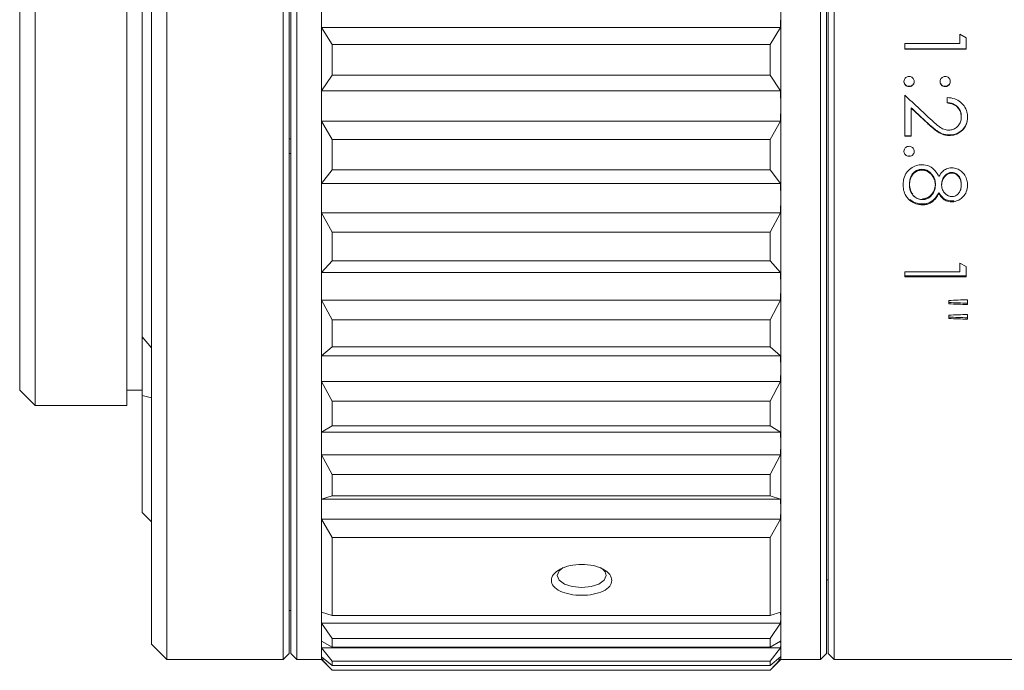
# Model space of a CAD drawing. Header units: millimetres. Extents: x 2480 to 2682, y -3541 to -3483.
# Tile 1 of 10: x 2480 to 2512, y -3528 to -3507. Entities that reach past the tile are written whole.
import ezdxf

# ---------------------------------------------------------------- set-up
doc = ezdxf.new("R2010")
doc.units = ezdxf.units.MM

msp = doc.modelspace()

# ---------------------------------------------------------------- linework, layer by layer
at = {"color": 7, "linetype": 'Continuous', "lineweight": 15}
for p, q in [((2484.8974, -3485.7358), (2484.8974, -3527.7358)), ((2489.1474, -3485.7358), (2489.1474, -3527.7353)), ((2506.2474, -3527.7358), (2506.2474, -3485.7358)), ((2506.6974, -3485.7358), (2506.6974, -3527.7358)), ((2488.9474, -3527.5358), (2488.9474, -3485.9358)), ((2506.4474, -3485.9358), (2506.4474, -3527.5358)), ((2506.4974, -3485.9358), (2506.4974, -3527.5358)), ((2484.3974, -3527.2358), (2484.3974, -3486.2358)), ((2488.6974, -3527.7358), (2488.6974, -3491.8865)), ((2488.8974, -3492.028), (2488.8974, -3527.5358)), ((2480.5974, -3494.0358), (2480.5974, -3519.4358)), ((2483.5974, -3494.0358), (2483.5974, -3519.4358)), ((2480.0974, -3518.9358), (2480.0974, -3494.5358)), ((2484.0974, -3496.279), (2484.0974, -3517.1926)), ((2489.9474, -3506.5913), (2489.9474, -3509.6606)), ((2489.9474, -3506.5913), (2489.9534, -3507.0913)), ((2504.9415, -3507.0913), (2504.9474, -3506.5913)), ((2504.9474, -3506.5913), (2504.9474, -3509.6606)), ((2489.9534, -3507.0913), (2490.2974, -3507.6497)), ((2504.9415, -3507.0913), (2489.9534, -3507.0913)), ((2504.5974, -3507.6497), (2504.9415, -3507.0913)), ((2508.9974, -3507.6201), (2510.7923, -3507.6201)), ((2508.9974, -3507.7994), (2508.9974, -3507.6201)), ((2510.7923, -3507.3126), (2510.9974, -3507.43)), ((2510.7923, -3507.6201), (2510.7923, -3507.3126)), ((2510.9974, -3507.43), (2510.9974, -3507.7994)), ((2490.2974, -3507.6497), (2490.2974, -3508.6554)), ((2504.5974, -3507.6497), (2490.2974, -3507.6497)), ((2504.5974, -3508.6554), (2504.5974, -3507.6497)), ((2510.9974, -3507.7944), (2508.9974, -3507.7944)), ((2510.9974, -3507.7994), (2508.9974, -3507.7994)), ((2490.2974, -3508.6554), (2489.9534, -3509.1654)), ((2490.2974, -3508.6554), (2504.5974, -3508.6554)), ((2504.9415, -3509.1654), (2504.5974, -3508.6554)), ((2489.9534, -3509.1654), (2489.9474, -3509.6606)), ((2504.9415, -3509.1654), (2489.9534, -3509.1654)), ((2504.9474, -3509.6606), (2504.9415, -3509.1654)), ((2509.1385, -3509.0261), (2509.1385, -3509.0152)), ((2510.318, -3509.0261), (2510.318, -3509.0152)), ((2508.9974, -3510.6487), (2508.9974, -3509.3062)), ((2510.3821, -3509.5605), (2510.3821, -3509.3826)), ((2489.9474, -3509.6606), (2489.9474, -3512.667)), ((2489.9474, -3509.6606), (2489.9534, -3510.1557)), ((2504.9415, -3510.1557), (2504.9474, -3509.6606)), ((2504.9474, -3509.6606), (2504.9474, -3512.667)), ((2509.2026, -3509.7307), (2509.2026, -3509.7165)), ((2509.2026, -3509.7307), (2509.2026, -3510.6487)), ((2509.7366, -3510.2251), (2509.2026, -3509.7307)), ((2510.5813, -3509.5932), (2510.5813, -3509.6069)), ((2489.9534, -3510.1557), (2490.2974, -3510.7559)), ((2504.9415, -3510.1557), (2489.9534, -3510.1557)), ((2504.5974, -3510.7559), (2504.9415, -3510.1557)), ((2510.8436, -3510.0191), (2510.8436, -3510.0035)), ((2509.7366, -3510.2251), (2509.7366, -3510.2085)), ((2509.8994, -3510.37), (2509.8994, -3510.3527)), ((2510.0659, -3510.4798), (2510.0659, -3510.4977)), ((2510.8805, -3510.4331), (2510.8805, -3510.4508)), ((2488.9474, -3510.7358), (2488.8974, -3510.7358)), ((2490.2974, -3510.7559), (2490.2974, -3511.7411)), ((2504.5974, -3510.7559), (2490.2974, -3510.7559)), ((2504.5974, -3511.7411), (2504.5974, -3510.7559)), ((2509.2026, -3510.63), (2508.9974, -3510.63)), ((2509.2026, -3510.6487), (2508.9974, -3510.6487)), ((2510.4542, -3510.6235), (2510.4542, -3510.605)), ((2488.8974, -3511.206), (2488.9474, -3511.206)), ((2509.1385, -3511.3016), (2509.1385, -3511.2798)), ((2490.2974, -3511.7411), (2489.9534, -3512.1874)), ((2490.2974, -3511.7411), (2504.5974, -3511.7411)), ((2504.9415, -3512.1874), (2504.5974, -3511.7411)), ((2509.5575, -3511.7271), (2509.5575, -3511.7509)), ((2509.8946, -3511.9027), (2509.8946, -3511.9274)), ((2509.9829, -3512.1227), (2509.9974, -3512.2192)), ((2510.5327, -3511.8261), (2510.5327, -3511.8505)), ((2489.9534, -3512.1874), (2489.9474, -3512.667)), ((2504.9415, -3512.1874), (2489.9534, -3512.1874)), ((2504.9474, -3512.667), (2504.9415, -3512.1874)), ((2508.9498, -3512.2864), (2508.9498, -3512.313)), ((2509.1513, -3512.2342), (2509.1513, -3512.208)), ((2509.9889, -3512.3155), (2509.9619, -3512.3873)), ((2509.9889, -3512.3155), (2509.9889, -3512.3422)), ((2509.9974, -3512.2192), (2509.9974, -3512.2454)), ((2510.2026, -3512.2412), (2510.2026, -3512.215)), ((2510.2094, -3512.1634), (2510.2094, -3512.1376)), ((2510.8436, -3512.208), (2510.8436, -3512.2342)), ((2489.9474, -3512.667), (2489.9474, -3515.5462)), ((2489.9474, -3512.667), (2489.9534, -3513.1467)), ((2504.9415, -3513.1467), (2504.9474, -3512.667)), ((2504.9474, -3512.667), (2504.9474, -3515.5462)), ((2509.1657, -3512.7428), (2509.1657, -3512.7142)), ((2510.1116, -3512.4896), (2510.1116, -3512.5171)), ((2510.15, -3512.5514), (2510.15, -3512.5792)), ((2510.5299, -3512.7896), (2510.5299, -3512.7608)), ((2510.5962, -3512.7562), (2510.5962, -3512.785)), ((2509.58, -3512.8878), (2509.58, -3512.8585)), ((2509.677, -3512.8508), (2509.677, -3512.88)), ((2504.9415, -3513.1467), (2489.9534, -3513.1467)), ((2489.9534, -3513.1467), (2490.2974, -3513.7758)), ((2504.5974, -3513.7758), (2504.9415, -3513.1467)), ((2490.2974, -3513.7758), (2490.2974, -3514.7193)), ((2504.5974, -3513.7758), (2490.2974, -3513.7758)), ((2504.5974, -3514.7193), (2504.5974, -3513.7758)), ((2490.2974, -3514.7193), (2489.9534, -3515.0924)), ((2490.2974, -3514.7193), (2504.5974, -3514.7193)), ((2504.9415, -3515.0924), (2504.5974, -3514.7193)), ((2510.7923, -3514.793), (2510.9974, -3514.9012)), ((2510.7923, -3515.0762), (2510.7923, -3514.793)), ((2510.9974, -3514.9012), (2510.9974, -3515.2406)), ((2489.9534, -3515.0924), (2489.9474, -3515.5462)), ((2504.9415, -3515.0924), (2489.9534, -3515.0924)), ((2504.9474, -3515.5462), (2504.9415, -3515.0924)), ((2508.9974, -3515.0762), (2510.7923, -3515.0762)), ((2508.9974, -3515.2406), (2508.9974, -3515.0762)), ((2510.9974, -3515.2001), (2508.9974, -3515.2001)), ((2510.9974, -3515.2406), (2508.9974, -3515.2406)), ((2489.9474, -3515.5462), (2489.9474, -3518.2364)), ((2489.9474, -3515.5462), (2489.9534, -3516.0001)), ((2504.9415, -3516.0001), (2504.9474, -3515.5462)), ((2504.9474, -3515.5462), (2504.9474, -3518.2364)), ((2511.0487, -3515.9842), (2511.0487, -3516.1449)), ((2504.9415, -3516.0001), (2489.9534, -3516.0001)), ((2489.9534, -3516.0001), (2490.2974, -3516.6447)), ((2504.5974, -3516.6447), (2504.9415, -3516.0001)), ((2511.0487, -3516.4645), (2511.0487, -3516.6232)), ((2490.2974, -3516.6447), (2490.2974, -3517.5263)), ((2504.5974, -3516.6447), (2490.2974, -3516.6447)), ((2504.5974, -3517.5263), (2504.5974, -3516.6447)), ((2484.0974, -3517.1926), (2484.3974, -3517.5593)), ((2484.0974, -3517.1926), (2484.0974, -3519.1089)), ((2490.2974, -3517.5263), (2489.9534, -3517.8181)), ((2490.2974, -3517.5263), (2504.5974, -3517.5263)), ((2504.9415, -3517.8181), (2504.5974, -3517.5263)), ((2489.9534, -3517.8181), (2489.9474, -3518.2364)), ((2504.9415, -3517.8181), (2489.9534, -3517.8181)), ((2504.9474, -3518.2364), (2504.9415, -3517.8181)), ((2489.9474, -3518.2364), (2489.9474, -3520.6799)), ((2489.9474, -3518.2364), (2489.9534, -3518.6548)), ((2504.9415, -3518.6548), (2504.9474, -3518.2364)), ((2504.9474, -3518.2364), (2504.9474, -3520.6799)), ((2504.9415, -3518.6548), (2489.9534, -3518.6548)), ((2489.9534, -3518.6548), (2490.2974, -3519.301)), ((2504.5974, -3519.301), (2504.9415, -3518.6548)), ((2480.0974, -3518.9358), (2480.5974, -3519.4358)), ((2483.5974, -3518.9358), (2484.0974, -3518.9358)), ((2484.3974, -3519.1897), (2484.0974, -3519.1089)), ((2484.0974, -3519.1089), (2484.0974, -3522.9358)), ((2480.5974, -3519.4358), (2483.5974, -3519.4358)), ((2490.2974, -3519.301), (2490.2974, -3520.1017)), ((2504.5974, -3519.301), (2490.2974, -3519.301)), ((2504.5974, -3520.1017), (2504.5974, -3519.301)), ((2490.2974, -3520.1017), (2489.9534, -3520.306)), ((2490.2974, -3520.1017), (2504.5974, -3520.1017)), ((2504.9415, -3520.306), (2504.5974, -3520.1017)), ((2489.9534, -3520.306), (2489.9474, -3520.6799)), ((2504.9415, -3520.306), (2489.9534, -3520.306)), ((2504.9474, -3520.6799), (2504.9415, -3520.306)), ((2489.9474, -3520.6799), (2489.9474, -3522.8241)), ((2489.9474, -3520.6799), (2489.9534, -3521.0537)), ((2504.9415, -3521.0537), (2504.9474, -3520.6799)), ((2504.9474, -3520.6799), (2504.9474, -3522.8241)), ((2504.9415, -3521.0537), (2489.9534, -3521.0537)), ((2489.9534, -3521.0537), (2490.2974, -3521.6878)), ((2504.5974, -3521.6878), (2504.9415, -3521.0537)), ((2490.2974, -3521.6878), (2490.2974, -3522.3904)), ((2504.5974, -3521.6878), (2490.2974, -3521.6878)), ((2504.5974, -3522.3904), (2504.5974, -3521.6878)), ((2490.2974, -3522.3904), (2489.9534, -3522.5028)), ((2490.2974, -3522.3904), (2504.5974, -3522.3904)), ((2504.9415, -3522.5028), (2504.5974, -3522.3904)), ((2489.9534, -3522.5028), (2489.9474, -3522.8241)), ((2504.9415, -3522.5028), (2489.9534, -3522.5028)), ((2504.9474, -3522.8241), (2504.9415, -3522.5028)), ((2484.0974, -3522.9358), (2484.3974, -3523.2358)), ((2489.9474, -3522.8241), (2489.9474, -3526.3679)), ((2489.9474, -3522.8241), (2489.9534, -3523.1455)), ((2504.9415, -3523.1455), (2504.9474, -3522.8241)), ((2504.9474, -3522.8241), (2504.9474, -3526.3679)), ((2504.9415, -3523.1455), (2489.9534, -3523.1455)), ((2489.9534, -3523.1455), (2490.2974, -3523.7537)), ((2504.5974, -3523.7537), (2504.9415, -3523.1455)), ((2490.2974, -3523.7537), (2490.2974, -3526.2939)), ((2504.5974, -3523.7537), (2490.2974, -3523.7537)), ((2504.5974, -3526.2939), (2504.5974, -3523.7537)), ((2506.4474, -3525.1358), (2506.4974, -3525.1358)), ((2488.8974, -3526.1358), (2488.9474, -3526.1358)), ((2489.9534, -3526.1904), (2489.9474, -3526.3679)), ((2490.2974, -3526.2939), (2489.9534, -3526.1904)), ((2504.9415, -3526.1904), (2504.5974, -3526.2939)), ((2504.9474, -3526.3679), (2504.9415, -3526.1904)), ((2489.9474, -3526.3679), (2489.9474, -3527.2464)), ((2489.9474, -3526.3679), (2489.9534, -3526.5454)), ((2504.9415, -3526.5454), (2489.9534, -3526.5454)), ((2489.9534, -3526.5454), (2490.2974, -3527.047)), ((2490.2974, -3526.2939), (2504.5974, -3526.2939)), ((2504.5974, -3527.047), (2504.9415, -3526.5454)), ((2504.9415, -3526.5454), (2504.9474, -3526.3679)), ((2504.9474, -3526.3679), (2504.9474, -3527.2464)), ((2484.3974, -3527.2358), (2484.8974, -3527.7358)), ((2489.9534, -3527.139), (2489.9474, -3527.2464)), ((2490.2974, -3527.3348), (2489.9534, -3527.139)), ((2490.2974, -3527.047), (2490.2974, -3527.3348)), ((2504.5974, -3527.047), (2490.2974, -3527.047)), ((2504.5974, -3527.3348), (2504.5974, -3527.047)), ((2504.9415, -3527.139), (2504.5974, -3527.3348)), ((2504.9474, -3527.2464), (2504.9415, -3527.139)), ((2488.6974, -3527.7358), (2488.8974, -3527.5358)), ((2488.9474, -3527.5358), (2489.1474, -3527.7358)), ((2489.9474, -3527.2464), (2489.9474, -3527.6848)), ((2489.9474, -3527.2464), (2489.9534, -3527.3537)), ((2504.9415, -3527.3537), (2489.9534, -3527.3537)), ((2489.9534, -3527.3537), (2490.2974, -3527.7901)), ((2490.2974, -3527.3348), (2504.5974, -3527.3348)), ((2504.5974, -3527.7901), (2504.9415, -3527.3537)), ((2504.9415, -3527.3537), (2504.9474, -3527.2464)), ((2504.9474, -3527.2464), (2504.9474, -3527.6848)), ((2506.2474, -3527.7358), (2506.4474, -3527.5358)), ((2506.4974, -3527.5358), (2506.6974, -3527.7358)), ((2484.8974, -3527.7358), (2488.6974, -3527.7358)), ((2489.1474, -3527.7353), (2489.1474, -3527.7358)), ((2489.1474, -3527.7358), (2489.9474, -3527.7358)), ((2489.9534, -3527.6499), (2489.9474, -3527.6848)), ((2489.9474, -3527.6848), (2489.9474, -3527.7358)), ((2489.9474, -3527.6848), (2489.9534, -3527.7196)), ((2489.9474, -3527.7358), (2490.2974, -3528.0858)), ((2490.2974, -3527.9338), (2489.9534, -3527.6499)), ((2490.0378, -3527.7196), (2489.9534, -3527.7196)), ((2489.9534, -3527.7196), (2490.2974, -3528.0815)), ((2490.2974, -3527.7901), (2490.2974, -3527.9338)), ((2504.5974, -3527.7901), (2490.2974, -3527.7901)), ((2504.9415, -3527.6499), (2504.5974, -3527.9338)), ((2504.5974, -3528.0815), (2504.9415, -3527.7196)), ((2504.5974, -3528.0858), (2504.9474, -3527.7358)), ((2504.5974, -3527.9338), (2504.5974, -3527.7901)), ((2504.9415, -3527.7196), (2504.8571, -3527.7196)), ((2504.9474, -3527.6848), (2504.9415, -3527.6499)), ((2504.9415, -3527.7196), (2504.9474, -3527.6848)), ((2504.9474, -3527.6848), (2504.9474, -3527.7358)), ((2504.9474, -3527.7358), (2506.2474, -3527.7358)), ((2506.6974, -3527.7358), (2520.7974, -3527.7358)), ((2490.2974, -3527.9338), (2504.5974, -3527.9338)), ((2490.2974, -3528.0815), (2490.2974, -3528.0858)), ((2504.5974, -3528.0815), (2490.2974, -3528.0815)), ((2490.2974, -3528.0858), (2504.5974, -3528.0858)), ((2504.5974, -3528.0858), (2504.5974, -3528.0815))]:
    msp.add_line(p, q, dxfattribs=at)
at = {"color": 7, "linetype": 'Continuous', "lineweight": 15, "flags": 128}
for points in [[(2510.4333, -3516.1199), (2510.4333, -3516.106), (2510.4333, -3516.092), (2510.4333, -3516.0781), (2510.4333, -3516.0641), (2510.4333, -3516.0502), (2510.4333, -3516.0362), (2510.4333, -3516.0222), (2510.4333, -3516.0082)], [(2510.4333, -3516.5985), (2510.4333, -3516.5847), (2510.4333, -3516.571), (2510.4333, -3516.5572), (2510.4333, -3516.5434), (2510.4333, -3516.5296), (2510.4333, -3516.5159), (2510.4333, -3516.5021), (2510.4333, -3516.4883)], [(2497.841, -3524.7286), (2497.7084, -3524.8343), (2497.6474, -3524.9922), (2497.7084, -3525.1443), (2497.882, -3525.2686), (2498.1418, -3525.3492), (2498.4479, -3525.377), (2498.7538, -3525.3491), (2499.0131, -3525.2685), (2499.1865, -3525.1443), (2499.2474, -3524.9922), (2499.2474, -3524.9922)]]:
    msp.add_lwpolyline(points, dxfattribs=at)
at = {"color": 7, "linetype": 'Continuous', "lineweight": 15}
for major_axis, ratio, start_param, end_param in [((482.5817, 18.8548), 0.0191601, 4.7110028, 4.712278), ((459.7001, -18.6987), 0.0203099, 4.7125458, 4.7138844), ((461.8996, -18.7881), 0.0203099, 4.712549, 4.7138812), ((482.5817, 18.6119), 0.0201544, 4.7109741, 4.7122493), ((459.7001, -18.4535), 0.0213449, 4.7125765, 4.7139151), ((461.8996, -18.5417), 0.0213449, 4.7125797, 4.713912)]:
    msp.add_ellipse((2510.741, -3506.7358), major_axis=major_axis, ratio=ratio, start_param=start_param, end_param=end_param, dxfattribs=at)
for points, knots in [([(2508.9718, -3508.8603), (2508.9743, -3508.8375), (2508.9789, -3508.7968), (2509.0131, -3508.7477), (2509.0542, -3508.7139), (2509.0984, -3508.6968), (2509.1271, -3508.6951), (2509.1385, -3508.6945)], [0, 0, 0, 0, 0.2610934, 0.4667229, 0.6707991, 0.8690712, 1, 1, 1, 1]), ([(2509.1385, -3509.0152), (2509.1133, -3509.0124), (2509.0693, -3509.0076), (2509.0195, -3508.9684), (2508.9839, -3508.9227), (2508.9731, -3508.8795), (2508.972, -3508.8547), (2508.9718, -3508.8502)], [0, 0, 0, 0, 0.2853583, 0.4994689, 0.7117952, 0.9480271, 1, 1, 1, 1]), ([(2509.1385, -3509.0261), (2509.1134, -3509.0233), (2509.0696, -3509.0185), (2509.0199, -3508.9795), (2508.9842, -3508.9338), (2508.9731, -3508.8902), (2508.972, -3508.865), (2508.9718, -3508.8603)], [0, 0, 0, 0, 0.2834631, 0.4965675, 0.7078384, 0.9459036, 1, 1, 1, 1]), ([(2509.1385, -3508.6945), (2509.1622, -3508.6971), (2509.2042, -3508.7016), (2509.2539, -3508.7369), (2509.2874, -3508.7786), (2509.303, -3508.8224), (2509.3046, -3508.85), (2509.3051, -3508.8603)], [0, 0, 0, 0, 0.2696416, 0.4763978, 0.6818304, 0.8800657, 1, 1, 1, 1]), ([(2509.3051, -3508.8502), (2509.3024, -3508.8751), (2509.2977, -3508.9182), (2509.2595, -3508.9673), (2509.2169, -3509.0003), (2509.1736, -3509.0134), (2509.1473, -3509.0147), (2509.1385, -3509.0152)], [0, 0, 0, 0, 0.2830251, 0.4912589, 0.6976495, 0.8977477, 1, 1, 1, 1]), ([(2509.3051, -3508.8603), (2509.3024, -3508.8854), (2509.2976, -3508.9289), (2509.259, -3508.9784), (2509.2162, -3509.0116), (2509.1729, -3509.0243), (2509.147, -3509.0256), (2509.1385, -3509.0261)], [0, 0, 0, 0, 0.2851659, 0.494413, 0.7018532, 0.9016631, 1, 1, 1, 1]), ([(2510.1513, -3508.8603), (2510.154, -3508.8359), (2510.1588, -3508.7933), (2510.1956, -3508.7438), (2510.2379, -3508.711), (2510.2814, -3508.6963), (2510.3083, -3508.6949), (2510.318, -3508.6945)], [0, 0, 0, 0, 0.2785951, 0.4852941, 0.6905481, 0.888986, 1, 1, 1, 1]), ([(2510.318, -3509.0152), (2510.2926, -3509.0125), (2510.2486, -3509.0079), (2510.199, -3508.9692), (2510.1635, -3508.924), (2510.1528, -3508.8804), (2510.1515, -3508.8551), (2510.1513, -3508.8502)], [0, 0, 0, 0, 0.2872662, 0.4974956, 0.7059168, 0.9435414, 1, 1, 1, 1]), ([(2510.318, -3509.0261), (2510.2927, -3509.0234), (2510.2489, -3509.0188), (2510.1993, -3508.9803), (2510.166, -3508.9375), (2510.1531, -3508.8945), (2510.1517, -3508.8687), (2510.1513, -3508.8603)], [0, 0, 0, 0, 0.2851906, 0.4943347, 0.7016371, 0.9032397, 1, 1, 1, 1]), ([(2510.318, -3508.6945), (2510.3415, -3508.6972), (2510.3832, -3508.7019), (2510.4332, -3508.7369), (2510.4683, -3508.7811), (2510.4831, -3508.8255), (2510.4843, -3508.8529), (2510.4846, -3508.8603)], [0, 0, 0, 0, 0.267949, 0.4758252, 0.6826232, 0.9138771, 1, 1, 1, 1]), ([(2510.4846, -3508.8502), (2510.4819, -3508.8751), (2510.4771, -3508.9182), (2510.4389, -3508.9673), (2510.3964, -3509.0003), (2510.353, -3509.0134), (2510.3268, -3509.0147), (2510.318, -3509.0152)], [0, 0, 0, 0, 0.2830235, 0.4912561, 0.6976513, 0.8977482, 1, 1, 1, 1]), ([(2510.4846, -3508.8603), (2510.4819, -3508.8854), (2510.4771, -3508.9289), (2510.4385, -3508.9784), (2510.3957, -3509.0116), (2510.3524, -3509.0243), (2510.3265, -3509.0256), (2510.318, -3509.0261)], [0, 0, 0, 0, 0.2851669, 0.4944137, 0.7018534, 0.9016562, 1, 1, 1, 1]), ([(2508.9974, -3509.3062), (2509.1188, -3509.4191), (2509.3947, -3509.6755), (2509.6706, -3509.931), (2509.8252, -3510.0741)], [0, 0, 0, 0, 0.4398791, 1, 1, 1, 1]), ([(2510.3821, -3509.3826), (2510.4664, -3509.3913), (2510.6246, -3509.4077), (2510.8277, -3509.5285), (2510.9744, -3509.6952), (2511.0326, -3509.8512), (2511.0434, -3509.9397), (2511.0454, -3509.9562)], [0, 0, 0, 0, 0.2616073, 0.490294, 0.7188457, 0.9473636, 1, 1, 1, 1]), ([(2510.3821, -3509.5471), (2510.4073, -3509.5499), (2510.4539, -3509.555), (2510.521, -3509.5699), (2510.5611, -3509.5854), (2510.5813, -3509.5932)], [0, 0, 0, 0, 0.3712873, 0.683557, 1, 1, 1, 1]), ([(2510.5813, -3509.6069), (2510.5537, -3509.5966), (2510.4895, -3509.5725), (2510.4211, -3509.5649), (2510.3821, -3509.5605)], [0, 0, 0, 0, 0.42926545, 1, 1, 1, 1]), ([(2509.7366, -3510.2085), (2509.6758, -3510.1526), (2509.5564, -3510.0427), (2509.3784, -3509.8787), (2509.2612, -3509.7705), (2509.2026, -3509.7165)], [0, 0, 0, 0, 0.341636, 0.6708136, 1, 1, 1, 1]), ([(2510.5813, -3509.5932), (2510.6186, -3509.6129), (2510.7006, -3509.6562), (2510.7914, -3509.7665), (2510.838, -3509.8905), (2510.8419, -3509.9705), (2510.8436, -3510.0035)], [0, 0, 0, 0, 0.2425399, 0.5328377, 0.8074507, 1, 1, 1, 1]), ([(2510.8436, -3510.0191), (2510.8376, -3509.9562), (2510.8273, -3509.8465), (2510.7405, -3509.7123), (2510.6538, -3509.6412), (2510.5964, -3509.614), (2510.5813, -3509.6069)], [0, 0, 0, 0, 0.3629022, 0.6335375, 0.9038435, 1, 1, 1, 1]), ([(2509.8252, -3510.0741), (2509.8553, -3510.1024), (2509.9136, -3510.1572), (2510.0021, -3510.2366), (2510.0623, -3510.2853), (2510.0925, -3510.3097)], [0, 0, 0, 0, 0.3478648, 0.6737233, 1, 1, 1, 1]), ([(2510.4381, -3510.4469), (2510.4804, -3510.4432), (2510.5709, -3510.4351), (2510.6965, -3510.3612), (2510.7937, -3510.2483), (2510.8218, -3510.1546), (2510.8351, -3510.1106)], [0, 0, 0, 0, 0.2229451, 0.4780822, 0.7549481, 1, 1, 1, 1]), ([(2510.8351, -3510.1106), (2510.837, -3510.0994), (2510.8422, -3510.0691), (2510.8431, -3510.0384), (2510.8436, -3510.0191)], [0, 0, 0, 0, 0.3721854, 1, 1, 1, 1]), ([(2511.0487, -3510.0125), (2511.0418, -3510.0978), (2511.029, -3510.2558), (2510.9273, -3510.3772), (2510.8805, -3510.4331)], [0, 0, 0, 0, 0.5396493, 1, 1, 1, 1]), ([(2511.0487, -3510.0282), (2511.0409, -3510.1122), (2511.0275, -3510.2572), (2510.9396, -3510.3917), (2510.8886, -3510.4427), (2510.8805, -3510.4508)], [0, 0, 0, 0, 0.53664725, 0.92615368, 1, 1, 1, 1]), ([(2511.0454, -3509.9562), (2511.0463, -3509.9682), (2511.0481, -3509.9922), (2511.0485, -3510.0162), (2511.0487, -3510.0282)], [0, 0, 0, 0, 0.49953778, 1, 1, 1, 1]), ([(2509.8994, -3510.3527), (2509.8975, -3510.351), (2509.8796, -3510.3361), (2509.8434, -3510.3048), (2509.7912, -3510.2583), (2509.7548, -3510.2251), (2509.7366, -3510.2085)], [0, 0, 0, 0, 0.03571867, 0.32064996, 0.66030345, 1, 1, 1, 1]), ([(2509.8994, -3510.37), (2509.8975, -3510.3683), (2509.8796, -3510.3534), (2509.8435, -3510.3219), (2509.7912, -3510.2752), (2509.7548, -3510.2418), (2509.7366, -3510.2251)], [0, 0, 0, 0, 0.0356967, 0.3200217, 0.6599883, 1, 1, 1, 1]), ([(2510.0659, -3510.4798), (2510.0488, -3510.4681), (2510.0147, -3510.4447), (2509.9596, -3510.4018), (2509.9215, -3510.3707), (2509.8994, -3510.3527)], [0, 0, 0, 0, 0.2959534, 0.5918926, 1, 1, 1, 1]), ([(2510.0659, -3510.4977), (2510.0489, -3510.486), (2510.0148, -3510.4625), (2509.9596, -3510.4194), (2509.9216, -3510.3881), (2509.8994, -3510.37)], [0, 0, 0, 0, 0.2954012, 0.590798, 1, 1, 1, 1]), ([(2510.4542, -3510.605), (2510.4125, -3510.6028), (2510.2974, -3510.5966), (2510.1654, -3510.5447), (2510.0851, -3510.4923), (2510.0659, -3510.4798)], [0, 0, 0, 0, 0.3017317, 0.8330088, 1, 1, 1, 1]), ([(2510.4542, -3510.6235), (2510.4125, -3510.6213), (2510.2976, -3510.6151), (2510.1656, -3510.563), (2510.0854, -3510.5105), (2510.0659, -3510.4977)], [0, 0, 0, 0, 0.3015586, 0.8306476, 1, 1, 1, 1]), ([(2510.0925, -3510.3097), (2510.1257, -3510.3345), (2510.2043, -3510.3932), (2510.3253, -3510.4415), (2510.4103, -3510.4456), (2510.4381, -3510.4469)], [0, 0, 0, 0, 0.3292179, 0.7800113, 1, 1, 1, 1]), ([(2510.8805, -3510.4331), (2510.8218, -3510.4799), (2510.708, -3510.5708), (2510.5485, -3510.6024), (2510.4663, -3510.6046), (2510.4542, -3510.605)], [0, 0, 0, 0, 0.4756103, 0.9223125, 1, 1, 1, 1]), ([(2510.8805, -3510.4508), (2510.8219, -3510.4978), (2510.7082, -3510.589), (2510.5486, -3510.6209), (2510.4664, -3510.6231), (2510.4542, -3510.6235)], [0, 0, 0, 0, 0.4757133, 0.9220363, 1, 1, 1, 1]), ([(2508.9718, -3511.1388), (2508.9743, -3511.1163), (2508.9789, -3511.0763), (2509.0131, -3511.028), (2509.0542, -3510.9948), (2509.0984, -3510.978), (2509.1271, -3510.9763), (2509.1385, -3510.9757)], [0, 0, 0, 0, 0.2610921, 0.4667231, 0.6707995, 0.8690711, 1, 1, 1, 1]), ([(2509.1385, -3511.3016), (2509.1134, -3511.2989), (2509.0696, -3511.2942), (2509.0199, -3511.2558), (2508.9842, -3511.2109), (2508.9731, -3511.1681), (2508.972, -3511.1433), (2508.9718, -3511.1388)], [0, 0, 0, 0, 0.2834625, 0.4965674, 0.7078376, 0.9459024, 1, 1, 1, 1]), ([(2509.1385, -3510.9757), (2509.1622, -3510.9782), (2509.2042, -3510.9827), (2509.2539, -3511.0174), (2509.2874, -3511.0584), (2509.303, -3511.1015), (2509.3046, -3511.1286), (2509.3051, -3511.1388)], [0, 0, 0, 0, 0.2696417, 0.4763984, 0.681831, 0.8800665, 1, 1, 1, 1]), ([(2509.3051, -3511.1388), (2509.3024, -3511.1634), (2509.2976, -3511.2062), (2509.259, -3511.2547), (2509.2162, -3511.2873), (2509.1729, -3511.2999), (2509.147, -3511.3012), (2509.1385, -3511.3016)], [0, 0, 0, 0, 0.2851668, 0.4944131, 0.7018539, 0.9016631, 1, 1, 1, 1]), ([(2508.9462, -3512.2323), (2508.9483, -3512.182), (2508.9538, -3512.0567), (2509.0059, -3511.8929), (2509.0814, -3511.8039), (2509.1072, -3511.7735)], [0, 0, 0, 0, 0.3062139, 0.7626141, 1, 1, 1, 1]), ([(2509.1072, -3511.7735), (2509.1642, -3511.7256), (2509.2704, -3511.6364), (2509.4371, -3511.5824), (2509.5326, -3511.5779), (2509.5635, -3511.5765)], [0, 0, 0, 0, 0.4388718, 0.8183173, 1, 1, 1, 1]), ([(2509.1513, -3512.208), (2509.1568, -3512.1362), (2509.1646, -3512.0327), (2509.2246, -3511.9108), (2509.2811, -3511.8408), (2509.3472, -3511.7874), (2509.4166, -3511.7522), (2509.4876, -3511.73), (2509.5347, -3511.728), (2509.5575, -3511.7271)], [0, 0, 0, 0, 0.3087012, 0.4453385, 0.5775683, 0.6905086, 0.803136, 0.9043335, 1, 1, 1, 1]), ([(2509.1513, -3512.2342), (2509.1562, -3512.1686), (2509.1636, -3512.0698), (2509.2166, -3511.9504), (2509.2706, -3511.8754), (2509.337, -3511.8181), (2509.4091, -3511.7792), (2509.4837, -3511.7543), (2509.5334, -3511.752), (2509.5575, -3511.7509)], [0, 0, 0, 0, 0.2821032, 0.4250212, 0.5557825, 0.6739624, 0.7928387, 0.8993755, 1, 1, 1, 1]), ([(2509.1737, -3512.037), (2509.1905, -3511.9908), (2509.2241, -3511.8987), (2509.3239, -3511.7988), (2509.4392, -3511.7379), (2509.5182, -3511.7307), (2509.5575, -3511.7271)], [0, 0, 0, 0, 0.2804867, 0.5598459, 0.7810528, 1, 1, 1, 1]), ([(2509.5575, -3511.7509), (2509.5078, -3511.757), (2509.4078, -3511.7693), (2509.2538, -3511.8729), (2509.204, -3511.9906), (2509.1737, -3512.0624)], [0, 0, 0, 0, 0.2788554, 0.5600286, 1, 1, 1, 1]), ([(2509.5575, -3511.7271), (2509.5844, -3511.7281), (2509.64, -3511.7302), (2509.7221, -3511.7604), (2509.7817, -3511.7912), (2509.8088, -3511.8171), (2509.8131, -3511.8212)], [0, 0, 0, 0, 0.286882, 0.5928778, 0.9353263, 1, 1, 1, 1]), ([(2509.5575, -3511.7271), (2509.5944, -3511.7298), (2509.668, -3511.7354), (2509.7905, -3511.7913), (2509.855, -3511.8602), (2509.8946, -3511.9027)], [0, 0, 0, 0, 0.2788072, 0.5564108, 1, 1, 1, 1]), ([(2509.5575, -3511.7509), (2509.5809, -3511.7518), (2509.6292, -3511.7536), (2509.7301, -3511.7837), (2509.8278, -3511.8481), (2509.9089, -3511.9406), (2509.9593, -3512.0312), (2509.9923, -3512.1342), (2509.9957, -3512.208), (2509.9974, -3512.2454)], [0, 0, 0, 0, 0.0937962, 0.19349649, 0.4199355, 0.55648138, 0.69375555, 0.84434827, 1, 1, 1, 1]), ([(2509.8946, -3511.9274), (2509.8432, -3511.8743), (2509.7714, -3511.8003), (2509.6449, -3511.7562), (2509.5867, -3511.7527), (2509.5575, -3511.7509)], [0, 0, 0, 0, 0.5584829, 0.7792284, 1, 1, 1, 1]), ([(2509.5635, -3511.5765), (2509.6364, -3511.5841), (2509.7748, -3511.5986), (2509.9633, -3511.7261), (2510.0576, -3511.8604), (2510.1043, -3511.9462), (2510.1116, -3511.9596)], [0, 0, 0, 0, 0.304195, 0.5777216, 0.9342816, 1, 1, 1, 1]), ([(2510.1116, -3511.9596), (2510.1486, -3511.9007), (2510.2128, -3511.7985), (2510.3616, -3511.7027), (2510.471, -3511.6781), (2510.5292, -3511.6764), (2510.5355, -3511.6762)], [0, 0, 0, 0, 0.390215, 0.6770351, 0.9648986, 1, 1, 1, 1]), ([(2510.5355, -3511.6762), (2510.5916, -3511.683), (2510.7025, -3511.6964), (2510.8506, -3511.787), (2510.967, -3511.9182), (2511.0208, -3512.0441), (2511.036, -3512.1182), (2511.0392, -3512.1336)], [0, 0, 0, 0, 0.2249335, 0.4451523, 0.6852742, 0.9346525, 1, 1, 1, 1]), ([(2509.1513, -3512.208), (2509.1522, -3512.1757), (2509.1537, -3512.118), (2509.1676, -3512.0618), (2509.1737, -3512.037)], [0, 0, 0, 0, 0.5597318, 1, 1, 1, 1]), ([(2509.1737, -3512.0624), (2509.1663, -3512.094), (2509.153, -3512.1506), (2509.1518, -3512.2086), (2509.1513, -3512.2342)], [0, 0, 0, 0, 0.5571176, 1, 1, 1, 1]), ([(2509.8834, -3511.8912), (2509.9, -3511.9129), (2509.937, -3511.9613), (2509.9699, -3512.0265), (2509.9752, -3512.0697), (2509.9764, -3512.0798)], [0, 0, 0, 0, 0.38356712, 0.85574988, 1, 1, 1, 1]), ([(2509.8946, -3511.9027), (2509.9278, -3511.9568), (2509.9746, -3512.0333), (2509.9948, -3512.1448), (2509.9966, -3512.1947), (2509.9974, -3512.2192)], [0, 0, 0, 0, 0.5536219, 0.7813518, 1, 1, 1, 1]), ([(2509.9974, -3512.2454), (2509.996, -3512.2142), (2509.9931, -3512.1512), (2509.9668, -3512.0399), (2509.922, -3511.97), (2509.8946, -3511.9274)], [0, 0, 0, 0, 0.27762731, 0.55955579, 1, 1, 1, 1]), ([(2510.2094, -3512.1376), (2510.2221, -3512.0936), (2510.2477, -3512.0048), (2510.331, -3511.9075), (2510.4219, -3511.8447), (2510.4903, -3511.8277), (2510.5267, -3511.8263), (2510.5327, -3511.8261)], [0, 0, 0, 0, 0.2865342, 0.5790454, 0.7769424, 0.9630265, 1, 1, 1, 1]), ([(2510.2094, -3512.1634), (2510.2221, -3512.1191), (2510.2479, -3512.0295), (2510.3315, -3511.9317), (2510.4225, -3511.869), (2510.4905, -3511.852), (2510.5267, -3511.8507), (2510.5327, -3511.8505)], [0, 0, 0, 0, 0.2883009, 0.5823379, 0.7786355, 0.9634578, 1, 1, 1, 1]), ([(2510.5327, -3511.8261), (2510.5633, -3511.8291), (2510.6245, -3511.8351), (2510.7127, -3511.8873), (2510.7848, -3511.9693), (2510.8357, -3512.0819), (2510.8409, -3512.1642), (2510.8436, -3512.208)], [0, 0, 0, 0, 0.1640275, 0.3283539, 0.5421281, 0.7562034, 1, 1, 1, 1]), ([(2510.5327, -3511.8505), (2510.5632, -3511.8535), (2510.6242, -3511.8595), (2510.7122, -3511.9116), (2510.7842, -3511.9934), (2510.8356, -3512.1066), (2510.8408, -3512.1897), (2510.8436, -3512.2342)], [0, 0, 0, 0, 0.1629456, 0.3261859, 0.539301, 0.7530413, 1, 1, 1, 1]), ([(2508.9498, -3512.2864), (2508.9489, -3512.2731), (2508.9471, -3512.2463), (2508.9465, -3512.2195), (2508.9462, -3512.2061)], [0, 0, 0, 0, 0.49975274, 1, 1, 1, 1]), ([(2508.9498, -3512.313), (2508.9489, -3512.2996), (2508.9471, -3512.2727), (2508.9465, -3512.2458), (2508.9462, -3512.2323)], [0, 0, 0, 0, 0.4997551, 1, 1, 1, 1]), ([(2509.1657, -3512.7428), (2509.1078, -3512.6825), (2509.0005, -3512.5708), (2508.9588, -3512.4071), (2508.951, -3512.3256), (2508.9498, -3512.313)], [0, 0, 0, 0, 0.4974024, 0.9224636, 1, 1, 1, 1]), ([(2509.2633, -3512.5378), (2509.2507, -3512.5235), (2509.2174, -3512.4855), (2509.1652, -3512.3766), (2509.1569, -3512.2768), (2509.1513, -3512.208)], [0, 0, 0, 0, 0.15915687, 0.42143331, 1, 1, 1, 1]), ([(2509.1839, -3512.4029), (2509.1817, -3512.3985), (2509.1523, -3512.3389), (2509.1518, -3512.271), (2509.1513, -3512.208)], [0, 0, 0, 0, 0.0740694, 1, 1, 1, 1]), ([(2509.5764, -3512.716), (2509.5293, -3512.7114), (2509.4273, -3512.7015), (2509.3118, -3512.6243), (2509.2324, -3512.5351), (2509.1655, -3512.4123), (2509.1571, -3512.3068), (2509.1513, -3512.2342)], [0, 0, 0, 0, 0.1920907, 0.4162869, 0.5548933, 0.6942084, 1, 1, 1, 1]), ([(2509.1513, -3512.2342), (2509.1531, -3512.2723), (2509.1569, -3512.3505), (2509.1946, -3512.4879), (2509.2643, -3512.5653), (2509.3064, -3512.612)], [0, 0, 0, 0, 0.27397, 0.5615637, 1, 1, 1, 1]), ([(2509.9974, -3512.2192), (2509.9895, -3512.2909), (2509.9748, -3512.4235), (2509.8591, -3512.5741), (2509.7455, -3512.6541), (2509.6489, -3512.6845), (2509.6006, -3512.6865), (2509.5764, -3512.6875)], [0, 0, 0, 0, 0.3109252, 0.5752333, 0.7959209, 0.8978843, 1, 1, 1, 1]), ([(2509.9974, -3512.2454), (2509.9903, -3512.3127), (2509.9765, -3512.4428), (2509.8662, -3512.5965), (2509.7498, -3512.6805), (2509.6508, -3512.7127), (2509.6012, -3512.7149), (2509.5764, -3512.716)], [0, 0, 0, 0, 0.2916422, 0.5644192, 0.7911695, 0.8955261, 1, 1, 1, 1]), ([(2509.5764, -3512.716), (2509.6338, -3512.708), (2509.7486, -3512.6921), (2509.871, -3512.5856), (2509.9554, -3512.4688), (2509.9778, -3512.3842), (2509.9889, -3512.3422)], [0, 0, 0, 0, 0.2793341, 0.5582179, 0.7803309, 1, 1, 1, 1]), ([(2509.9974, -3512.2192), (2509.997, -3512.2375), (2509.9963, -3512.2698), (2509.9912, -3512.3017), (2509.9889, -3512.3155)], [0, 0, 0, 0, 0.56721356, 1, 1, 1, 1]), ([(2509.9889, -3512.3422), (2509.9916, -3512.3247), (2509.9966, -3512.2926), (2509.9972, -3512.2602), (2509.9974, -3512.2454)], [0, 0, 0, 0, 0.54492015, 1, 1, 1, 1]), ([(2510.2026, -3512.215), (2510.2028, -3512.204), (2510.2033, -3512.178), (2510.2072, -3512.1523), (2510.2094, -3512.1376)], [0, 0, 0, 0, 0.4246022, 1, 1, 1, 1]), ([(2510.2026, -3512.2412), (2510.2028, -3512.2302), (2510.2033, -3512.2041), (2510.2072, -3512.1783), (2510.2094, -3512.1634)], [0, 0, 0, 0, 0.4226007, 1, 1, 1, 1]), ([(2510.5367, -3512.6176), (2510.5021, -3512.6133), (2510.433, -3512.6047), (2510.3367, -3512.5475), (2510.2548, -3512.4556), (2510.209, -3512.3456), (2510.2043, -3512.2699), (2510.2026, -3512.2412)], [0, 0, 0, 0, 0.1830895, 0.3657321, 0.5842137, 0.8426078, 1, 1, 1, 1]), ([(2510.8392, -3512.31), (2510.8297, -3512.3591), (2510.8129, -3512.4449), (2510.7315, -3512.5415), (2510.641, -3512.6052), (2510.5698, -3512.6136), (2510.5367, -3512.6176)], [0, 0, 0, 0, 0.31921566, 0.55683635, 0.79376543, 1, 1, 1, 1]), ([(2511.0487, -3512.2439), (2511.0404, -3512.3195), (2511.0256, -3512.4551), (2510.9161, -3512.6228), (2510.7731, -3512.7402), (2510.6545, -3512.7703), (2510.5962, -3512.785)], [0, 0, 0, 0, 0.298085, 0.53472294, 0.77161983, 1, 1, 1, 1]), ([(2510.8436, -3512.2342), (2510.8434, -3512.2469), (2510.843, -3512.2722), (2510.8405, -3512.2974), (2510.8392, -3512.31)], [0, 0, 0, 0, 0.4994901, 1, 1, 1, 1]), ([(2511.0392, -3512.1336), (2511.0416, -3512.1492), (2511.0473, -3512.1858), (2511.0482, -3512.2227), (2511.0487, -3512.2439)], [0, 0, 0, 0, 0.42662918, 1, 1, 1, 1]), ([(2509.58, -3512.8585), (2509.5383, -3512.8564), (2509.432, -3512.851), (2509.2873, -3512.8012), (2509.2006, -3512.7392), (2509.1657, -3512.7142)], [0, 0, 0, 0, 0.2783959, 0.7096444, 1, 1, 1, 1]), ([(2509.58, -3512.8878), (2509.5383, -3512.8857), (2509.4323, -3512.8803), (2509.2874, -3512.8303), (2509.2008, -3512.768), (2509.1657, -3512.7428)], [0, 0, 0, 0, 0.2782031, 0.7076181, 1, 1, 1, 1]), ([(2509.3064, -3512.612), (2509.3514, -3512.6443), (2509.4141, -3512.6894), (2509.5111, -3512.7133), (2509.5547, -3512.7151), (2509.5764, -3512.716)], [0, 0, 0, 0, 0.5601206, 0.7807953, 1, 1, 1, 1]), ([(2510.1116, -3512.4896), (2510.0843, -3512.537), (2510.0209, -3512.6473), (2509.8873, -3512.7793), (2509.7543, -3512.8358), (2509.6882, -3512.8486), (2509.677, -3512.8508)], [0, 0, 0, 0, 0.2838462, 0.6601084, 0.9422617, 1, 1, 1, 1]), ([(2510.1116, -3512.5171), (2510.0843, -3512.5649), (2510.0209, -3512.6756), (2509.8875, -3512.808), (2509.7546, -3512.8649), (2509.6884, -3512.8778), (2509.677, -3512.88)], [0, 0, 0, 0, 0.2850245, 0.6605421, 0.9413521, 1, 1, 1, 1]), ([(2510.15, -3512.5514), (2510.1434, -3512.5412), (2510.13, -3512.521), (2510.1177, -3512.5001), (2510.1116, -3512.4896)], [0, 0, 0, 0, 0.4996155, 1, 1, 1, 1]), ([(2510.1501, -3512.5792), (2510.1434, -3512.569), (2510.13, -3512.5487), (2510.1177, -3512.5276), (2510.1116, -3512.5171)], [0, 0, 0, 0, 0.4996136, 1, 1, 1, 1]), ([(2510.5299, -3512.7608), (2510.4691, -3512.7544), (2510.3558, -3512.7424), (2510.2285, -3512.6526), (2510.1737, -3512.5819), (2510.15, -3512.5514)], [0, 0, 0, 0, 0.3959675, 0.7386544, 1, 1, 1, 1]), ([(2510.5299, -3512.7896), (2510.4694, -3512.7833), (2510.3565, -3512.7713), (2510.229, -3512.6814), (2510.1741, -3512.6103), (2510.1501, -3512.5792)], [0, 0, 0, 0, 0.3936425, 0.7348139, 1, 1, 1, 1]), ([(2510.5962, -3512.7562), (2510.5852, -3512.7573), (2510.5631, -3512.7594), (2510.541, -3512.7604), (2510.5299, -3512.7608)], [0, 0, 0, 0, 0.4994105, 1, 1, 1, 1]), ([(2509.677, -3512.8508), (2509.6609, -3512.853), (2509.6288, -3512.8574), (2509.5963, -3512.8581), (2509.58, -3512.8585)], [0, 0, 0, 0, 0.498137, 1, 1, 1, 1]), ([(2509.677, -3512.88), (2509.6609, -3512.8823), (2509.6288, -3512.8867), (2509.5963, -3512.8874), (2509.58, -3512.8878)], [0, 0, 0, 0, 0.4981049, 1, 1, 1, 1]), ([(2510.5962, -3512.785), (2510.5852, -3512.7861), (2510.5631, -3512.7882), (2510.541, -3512.7892), (2510.5299, -3512.7896)], [0, 0, 0, 0, 0.4994315, 1, 1, 1, 1]), ([(2499.4377, -3525.1516), (2499.4228, -3525.2171), (2499.3931, -3525.348), (2499.1645, -3525.5078), (2498.8375, -3525.6125), (2498.4478, -3525.6489), (2498.0587, -3525.6127), (2497.7288, -3525.5081), (2497.5087, -3525.3477), (2497.4314, -3525.1527), (2497.5087, -3524.951), (2497.7288, -3524.7749), (2498.0587, -3524.6545), (2498.4478, -3524.6117), (2498.8374, -3524.6547), (2499.1645, -3524.775), (2499.3931, -3524.9514), (2499.4228, -3525.0848), (2499.4377, -3525.1516)], [0, 0, 0, 0, 0.0627842, 0.1253677, 0.1877163, 0.2499151, 0.312141, 0.3745683, 0.4372111, 0.4999999, 0.562789, 0.6254353, 0.6878585, 0.7500815, 0.8122807, 0.8746303, 0.937215, 1, 1, 1, 1]), ([(2499.2474, -3524.9922), (2499.2377, -3524.9377), (2499.2206, -3524.8416), (2499.1042, -3524.7627), (2499.0538, -3524.7285)], [0, 0, 0, 0, 0.5667196, 1, 1, 1, 1])]:
    msp.add_open_spline(points, degree=3, knots=knots, dxfattribs=at)

doc.saveas('drawing.dxf')
